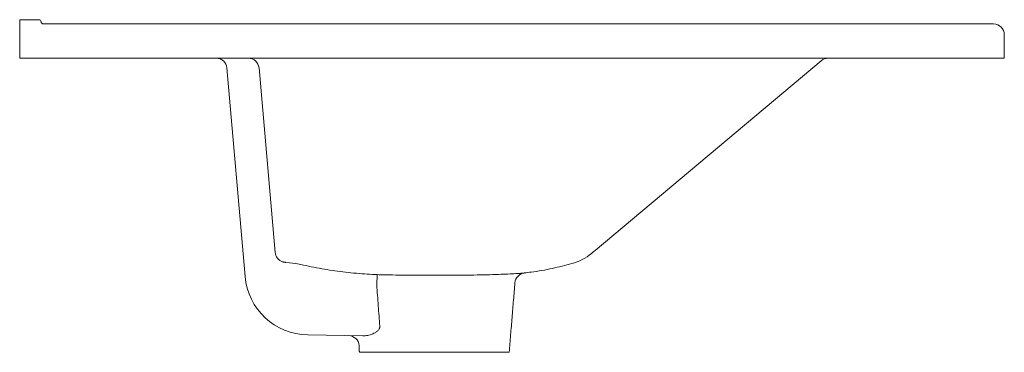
# Model space of a CAD drawing. Header units: millimetres. Extents: x 4760.263 to 4760.723, y 2323.418 to 2323.573.
import ezdxf

# ---------------------------------------------------------------- set-up
doc = ezdxf.new("R2010")
doc.units = ezdxf.units.MM
doc.layers.add('SANINDUSA', color=3, linetype='Continuous')

msp = doc.modelspace()

# ---------------------------------------------------------------- linework, layer by layer
at = {"layer": 'SANINDUSA', "linetype": 'Continuous', "lineweight": 15}
for p, q in [((4760.263045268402, 2323.573016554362), (4760.272045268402, 2323.573016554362)), ((4760.263045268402, 2323.568016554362), (4760.263045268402, 2323.573016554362)), ((4760.274045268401, 2323.571016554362), (4760.718045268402, 2323.571016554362)), ((4760.26305783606, 2323.555019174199), (4760.263045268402, 2323.568016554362)), ((4760.723045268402, 2323.566016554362), (4760.723045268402, 2323.555016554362)), ((4760.263045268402, 2323.555016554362), (4760.723045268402, 2323.555016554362)), ((4760.637557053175, 2323.553849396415), (4760.531888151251, 2323.465182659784)), ((4760.368329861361, 2323.453017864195), (4760.359805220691, 2323.550454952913)), ((4760.374862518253, 2323.550454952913), (4760.382412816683, 2323.464154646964)), ((4760.430048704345, 2323.453830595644), (4760.429831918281, 2323.449097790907)), ((4760.423337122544, 2323.425189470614), (4760.39769213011, 2323.425637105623)), ((4760.421740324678, 2323.417519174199), (4760.491740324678, 2323.417519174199))]:
    msp.add_line(p, q, dxfattribs=at)
for centre, radius, start, end in [((4760.272045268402, 2323.572016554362), 0.0009999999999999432, 0, 90), ((4760.274045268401, 2323.572016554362), 0.0009999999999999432, 180, 270), ((4760.718045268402, 2323.566016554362), 0.005, 0, 90), ((4760.3548242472, 2323.550019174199), 0.005000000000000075, 4.999999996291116, 90), ((4760.369881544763, 2323.550019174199), 0.005000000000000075, 4.999999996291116, 90), ((4760.640770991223, 2323.550019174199), 0.004999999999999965, 90, 130.0000000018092), ((4760.387393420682, 2323.464590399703), 0.004999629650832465, 185.0000724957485, 215.891617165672), ((4760.514769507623, 2323.482148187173), 0.02400000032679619, 285.0106803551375, 310.0000217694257), ((4760.398215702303, 2323.455632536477), 0.03000000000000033, 184.9999999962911, 268.9999999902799), ((4760.499393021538, 2323.449621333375), 0.005000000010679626, 95.1099829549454, 175.003282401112), ((4760.416652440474, 2323.420305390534), 0.005000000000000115, 4.943252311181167, 88.99999999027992)]:
    msp.add_arc(centre, radius, start, end, dxfattribs=at)
for points, knots in [([(4760.530196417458, 2323.463763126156), (4760.530448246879, 2323.463974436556), (4760.530554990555, 2323.464064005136), (4760.531092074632, 2323.464514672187), (4760.531500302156, 2323.464857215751), (4760.531814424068, 2323.465120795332), (4760.531888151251, 2323.465182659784)], [0, 0, 0, 0, 0.3030546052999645, 0.6051952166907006, 0.9073358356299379, 0.9999999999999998, 0.9999999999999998, 0.9999999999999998, 0.9999999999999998]), ([(4760.383362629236, 2323.461672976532), (4760.383447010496, 2323.461547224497), (4760.383697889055, 2323.461173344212), (4760.384237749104, 2323.460687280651), (4760.384901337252, 2323.460231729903), (4760.385539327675, 2323.459930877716), (4760.386093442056, 2323.459751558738), (4760.386518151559, 2323.459661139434), (4760.386799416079, 2323.459619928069), (4760.387024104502, 2323.459595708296), (4760.387136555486, 2323.459587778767), (4760.387206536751, 2323.459582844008)], [0, 0, 0, 0, 0.0843436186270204, 0.2507666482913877, 0.4009383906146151, 0.5335854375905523, 0.6451078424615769, 0.732141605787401, 0.8003498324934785, 0.8757523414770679, 1, 1, 1, 1]), ([(4760.387206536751, 2323.459582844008), (4760.39248901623, 2323.45911169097), (4760.397258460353, 2323.457857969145), (4760.405395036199, 2323.456296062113), (4760.415316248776, 2323.454869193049), (4760.423561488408, 2323.454148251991), (4760.428481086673, 2323.453907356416), (4760.430048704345, 2323.453830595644)], [0, 0, 0, 0, 0.1221452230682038, 0.3735318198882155, 0.6269537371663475, 0.8811297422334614, 1, 1, 1, 1]), ([(4760.49877920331, 2323.454649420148), (4760.499866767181, 2323.454764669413), (4760.504265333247, 2323.455230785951), (4760.511703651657, 2323.456597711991), (4760.5179515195, 2323.458219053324), (4760.520976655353, 2323.459004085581)], [0, 0, 0, 0, 0.1448817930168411, 0.5859629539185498, 1, 1, 1, 1]), ([(4760.430048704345, 2323.453830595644), (4760.431395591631, 2323.453795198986), (4760.434605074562, 2323.453710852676), (4760.440381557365, 2323.453614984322), (4760.447174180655, 2323.453550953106), (4760.45432924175, 2323.453529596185), (4760.46148321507, 2323.453532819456), (4760.468559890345, 2323.453567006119), (4760.475218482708, 2323.453644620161), (4760.481394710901, 2323.45376693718), (4760.486796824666, 2323.453926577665), (4760.491373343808, 2323.454115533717), (4760.494912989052, 2323.454302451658), (4760.497429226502, 2323.454473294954), (4760.498524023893, 2323.454562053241), (4760.498864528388, 2323.454591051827), (4760.498787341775, 2323.454584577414), (4760.498786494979, 2323.454584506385)], [0, 0, 0, 0, 0.0534286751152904, 0.1273146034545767, 0.2034088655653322, 0.2774627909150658, 0.3537247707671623, 0.4275794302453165, 0.5036344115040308, 0.577366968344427, 0.6532929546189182, 0.7270363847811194, 0.8029241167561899, 0.8767809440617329, 0.9527158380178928, 0.9994812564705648, 1, 1, 1, 1]), ([(4760.4312683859, 2323.429790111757), (4760.431033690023, 2323.432934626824), (4760.43079937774, 2323.436079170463), (4760.430565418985, 2323.439223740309), (4760.430320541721, 2323.442515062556), (4760.430076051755, 2323.445806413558), (4760.429831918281, 2323.449097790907)], [0, 0, 0, 0, 0.0094726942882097, 0.0094726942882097, 0.0094726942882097, 0.0193874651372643, 0.0193874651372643, 0.0193874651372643, 0.0193874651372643]), ([(4760.4312683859, 2323.429790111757), (4760.431307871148, 2323.429552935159), (4760.431304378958, 2323.429315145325), (4760.431236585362, 2323.428968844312), (4760.431204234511, 2323.428857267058), (4760.431122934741, 2323.42864072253), (4760.431073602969, 2323.428535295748), (4760.430909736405, 2323.428236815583), (4760.430778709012, 2323.42805759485), (4760.430489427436, 2323.427724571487), (4760.430329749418, 2323.427570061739), (4760.429831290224, 2323.427143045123), (4760.429474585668, 2323.426904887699), (4760.428737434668, 2323.42648157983), (4760.42835480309, 2323.426297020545), (4760.427201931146, 2323.425813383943), (4760.426422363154, 2323.425578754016), (4760.424860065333, 2323.425258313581), (4760.424090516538, 2323.425176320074), (4760.423337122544, 2323.425189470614)], [0, 0, 0, 0, 0.0625000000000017, 0.0625000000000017, 0.0937499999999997, 0.0937499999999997, 0.1249999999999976, 0.1249999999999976, 0.1874999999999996, 0.1874999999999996, 0.2500000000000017, 0.2500000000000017, 0.3750000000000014, 0.3750000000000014, 0.5000000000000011, 0.5000000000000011, 0.7500000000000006, 0.7500000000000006, 1, 1, 1, 1])]:
    msp.add_open_spline(points, degree=3, knots=knots, dxfattribs=at)
for points in [[(4760.491740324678, 2323.417519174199), (4760.494411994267, 2323.450056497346)], [(4760.42163351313, 2323.420740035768), (4760.421740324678, 2323.417519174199)]]:
    msp.add_open_spline(points, degree=1, dxfattribs=at)

doc.saveas('drawing.dxf')
